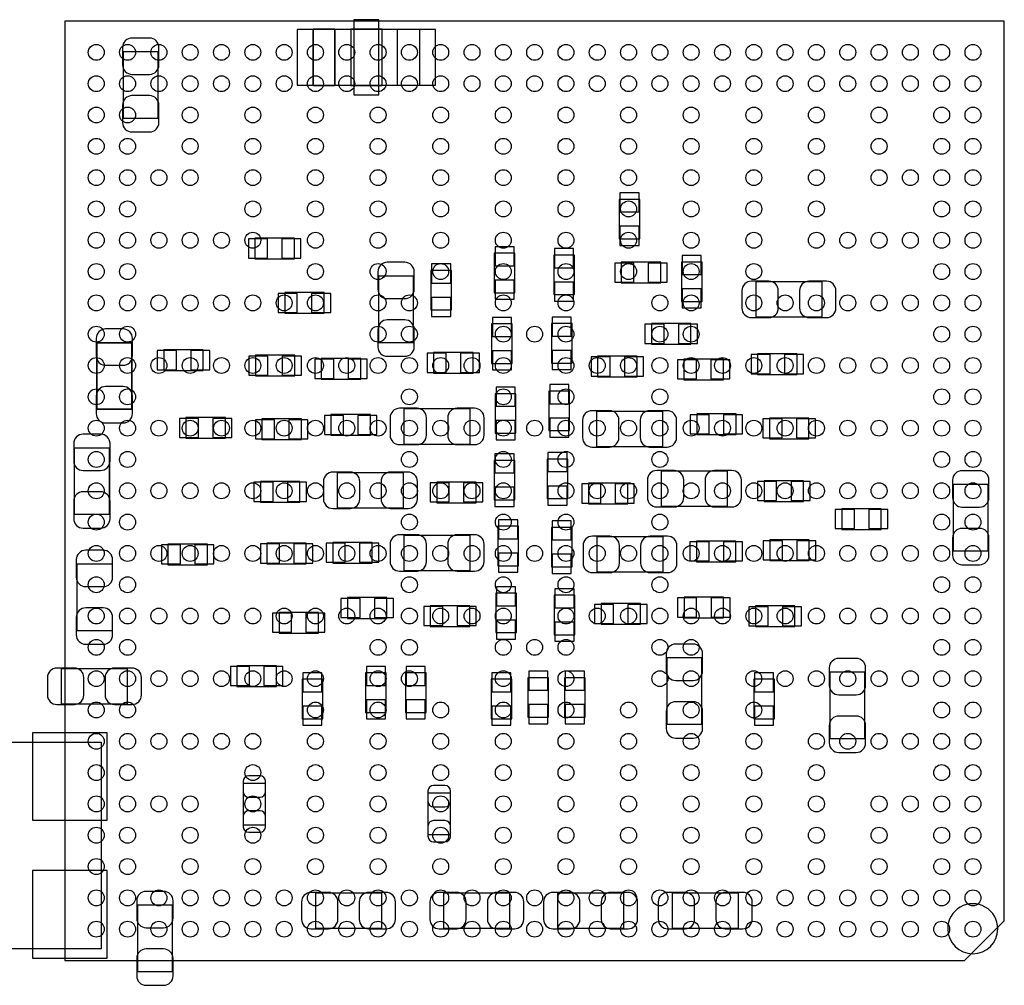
# Model space of a CAD drawing. Extents: x -11.4 to 75.8, y -7.3 to 45.
# Tile 6 of 12: x 20.1 to 35.8, y 6.4 to 21.8. Entities that reach past the tile are written whole.
import ezdxf

# ---------------------------------------------------------------- set-up
doc = ezdxf.new("R2010")
doc.units = 0
for name, color, linetype in [('ASSEMBLY_BOTTOM', 253, 'CONTINUOUS'), ('ASSEMBLY_TOP', 13, 'CONTINUOUS'), ('BOTTOM', 211, 'CONTINUOUS'), ('TOP', 3, 'CONTINUOUS')]:
    doc.layers.add(name, color=color, linetype=linetype)

msp = doc.modelspace()

# ---------------------------------------------------------------- linework, layer by layer
at = {"layer": 'ASSEMBLY_BOTTOM'}
for points in [[(24.8031, 21.67001), (26.50236, 21.67001), (26.50236, 20.77085), (24.8031, 20.77085), (24.8031, 21.67001)], [(22.329648, 21.307298), (21.769832, 21.307298), (21.769832, 20.247102), (22.329648, 20.247102), (22.329648, 21.307298)], [(30.02026, 18.32102), (30.02026, 18.95094), (29.69006, 18.95094), (29.69006, 18.32102), (30.02026, 18.32102)], [(23.873206, 18.001742), (24.503126, 18.001742), (24.503126, 18.331942), (23.873206, 18.331942), (23.873206, 18.001742)], [(28.026106, 17.460976), (28.026106, 18.090896), (27.695906, 18.090896), (27.695906, 17.460976), (28.026106, 17.460976)], [(28.974034, 17.430242), (28.974034, 18.060162), (28.643834, 18.060162), (28.643834, 17.430242), (28.974034, 17.430242)], [(29.72308, 17.61744), (30.353, 17.61744), (30.353, 17.94764), (29.72308, 17.94764), (29.72308, 17.61744)], [(31.013654, 17.321022), (31.013654, 17.950942), (30.683454, 17.950942), (30.683454, 17.321022), (31.013654, 17.321022)], [(27.0129, 17.18564), (27.0129, 17.81556), (26.6827, 17.81556), (26.6827, 17.18564), (27.0129, 17.18564)], [(25.846532, 16.665702), (26.406348, 16.665702), (26.406348, 17.725898), (25.846532, 17.725898), (25.846532, 16.665702)], [(31.870396, 17.63395), (31.870396, 17.074134), (32.930592, 17.074134), (32.930592, 17.63395), (31.870396, 17.63395)], [(24.97836, 17.4625), (24.34844, 17.4625), (24.34844, 17.1323), (24.97836, 17.1323), (24.97836, 17.4625)], [(27.653234, 16.962882), (27.653234, 16.332962), (27.983434, 16.332962), (27.983434, 16.962882), (27.653234, 16.962882)], [(28.608274, 16.967962), (28.608274, 16.338042), (28.938474, 16.338042), (28.938474, 16.967962), (28.608274, 16.967962)], [(30.205934, 16.63827), (30.835854, 16.63827), (30.835854, 16.96847), (30.205934, 16.96847), (30.205934, 16.63827)], [(23.04796, 16.5481), (22.41804, 16.5481), (22.41804, 16.2179), (23.04796, 16.2179), (23.04796, 16.5481)], [(23.880826, 16.13154), (24.510746, 16.13154), (24.510746, 16.46174), (23.880826, 16.46174), (23.880826, 16.13154)], [(24.93264, 16.08074), (25.56256, 16.08074), (25.56256, 16.41094), (24.93264, 16.41094), (24.93264, 16.08074)], [(27.356054, 16.505682), (26.726134, 16.505682), (26.726134, 16.175482), (27.356054, 16.175482), (27.356054, 16.505682)], [(29.345128, 16.117824), (29.975048, 16.117824), (29.975048, 16.448024), (29.345128, 16.448024), (29.345128, 16.117824)], [(31.354014, 16.401542), (30.724094, 16.401542), (30.724094, 16.071342), (31.354014, 16.071342), (31.354014, 16.401542)], [(31.900114, 16.155162), (32.530034, 16.155162), (32.530034, 16.485362), (31.900114, 16.485362), (31.900114, 16.155162)], [(28.897834, 15.258542), (28.897834, 15.888462), (28.567634, 15.888462), (28.567634, 15.258542), (28.897834, 15.258542)], [(28.041854, 15.217902), (28.041854, 15.847822), (27.711654, 15.847822), (27.711654, 15.217902), (28.041854, 15.217902)], [(27.312112, 15.044674), (27.312112, 15.60449), (26.251916, 15.60449), (26.251916, 15.044674), (27.312112, 15.044674)], [(29.325316, 15.56639), (29.325316, 15.006574), (30.385512, 15.006574), (30.385512, 15.56639), (29.325316, 15.56639)], [(23.400766, 15.467076), (22.770846, 15.467076), (22.770846, 15.136876), (23.400766, 15.136876), (23.400766, 15.467076)], [(24.61514, 15.445232), (23.98522, 15.445232), (23.98522, 15.115032), (24.61514, 15.115032), (24.61514, 15.445232)], [(25.087834, 15.184882), (25.717754, 15.184882), (25.717754, 15.515082), (25.087834, 15.515082), (25.087834, 15.184882)], [(31.557214, 15.525242), (30.927294, 15.525242), (30.927294, 15.195042), (31.557214, 15.195042), (31.557214, 15.525242)], [(32.090614, 15.129002), (32.720534, 15.129002), (32.720534, 15.459202), (32.090614, 15.459202), (32.090614, 15.129002)], [(27.69362, 14.7828), (27.69362, 14.15288), (28.02382, 14.15288), (28.02382, 14.7828), (27.69362, 14.7828)], [(28.539694, 14.803882), (28.539694, 14.173962), (28.869894, 14.173962), (28.869894, 14.803882), (28.539694, 14.803882)], [(25.187656, 14.58595), (25.187656, 14.026134), (26.247852, 14.026134), (26.247852, 14.58595), (25.187656, 14.58595)], [(31.420816, 14.051026), (31.420816, 14.610842), (30.36062, 14.610842), (30.36062, 14.051026), (31.420816, 14.051026)], [(24.59228, 14.445742), (23.96236, 14.445742), (23.96236, 14.115542), (24.59228, 14.115542), (24.59228, 14.445742)], [(27.406854, 14.438122), (26.776934, 14.438122), (26.776934, 14.107922), (27.406854, 14.107922), (27.406854, 14.438122)], [(29.197554, 14.090142), (29.827474, 14.090142), (29.827474, 14.420342), (29.197554, 14.420342), (29.197554, 14.090142)], [(32.004254, 14.128242), (32.634174, 14.128242), (32.634174, 14.458442), (32.004254, 14.458442), (32.004254, 14.128242)], [(35.024314, 13.338048), (35.58413, 13.338048), (35.58413, 14.398244), (35.024314, 14.398244), (35.024314, 13.338048)], [(33.245044, 13.681456), (33.874964, 13.681456), (33.874964, 14.011656), (33.245044, 14.011656), (33.245044, 13.681456)], [(27.752294, 13.732002), (27.752294, 13.102082), (28.082494, 13.102082), (28.082494, 13.732002), (27.752294, 13.732002)], [(28.608274, 13.714222), (28.608274, 13.084302), (28.938474, 13.084302), (28.938474, 13.714222), (28.608274, 13.714222)], [(27.312112, 13.025374), (27.312112, 13.58519), (26.251916, 13.58519), (26.251916, 13.025374), (27.312112, 13.025374)], [(29.332936, 13.56233), (29.332936, 13.002514), (30.393132, 13.002514), (30.393132, 13.56233), (29.332936, 13.56233)], [(23.113238, 13.44676), (22.483318, 13.44676), (22.483318, 13.11656), (23.113238, 13.11656), (23.113238, 13.44676)], [(24.69388, 13.462), (24.06396, 13.462), (24.06396, 13.1318), (24.69388, 13.1318), (24.69388, 13.462)], [(25.11552, 13.1445), (25.74544, 13.1445), (25.74544, 13.4747), (25.11552, 13.4747), (25.11552, 13.1445)], [(31.554674, 13.495782), (30.924754, 13.495782), (30.924754, 13.165582), (31.554674, 13.165582), (31.554674, 13.495782)], [(32.09544, 13.1826), (32.72536, 13.1826), (32.72536, 13.5128), (32.09544, 13.5128), (32.09544, 13.1826)], [(21.590508, 13.128498), (21.030692, 13.128498), (21.030692, 12.068302)], [(25.351994, 12.261342), (25.981914, 12.261342), (25.981914, 12.591542), (25.351994, 12.591542), (25.351994, 12.261342)], [(28.049474, 12.032742), (28.049474, 12.662662), (27.719274, 12.662662), (27.719274, 12.032742), (28.049474, 12.032742)], [(28.981654, 11.999722), (28.981654, 12.629642), (28.651454, 12.629642), (28.651454, 11.999722), (28.981654, 11.999722)], [(31.356554, 12.599162), (30.726634, 12.599162), (30.726634, 12.268962), (31.356554, 12.268962), (31.356554, 12.599162)], [(27.302714, 12.462002), (26.672794, 12.462002), (26.672794, 12.131802), (27.302714, 12.131802), (27.302714, 12.462002)], [(29.400754, 12.167362), (30.030674, 12.167362), (30.030674, 12.497562), (29.400754, 12.497562), (29.400754, 12.167362)], [(31.86684, 12.1285), (32.49676, 12.1285), (32.49676, 12.4587), (31.86684, 12.4587), (31.86684, 12.1285)], [(24.887682, 12.3571), (24.257762, 12.3571), (24.257762, 12.0269), (24.887682, 12.0269), (24.887682, 12.3571)], [(21.030692, 12.068302), (21.590508, 12.068302)], [(24.21636, 11.503914), (23.58644, 11.503914), (23.58644, 11.173714), (24.21636, 11.173714), (24.21636, 11.503914)], [(31.011368, 11.629898), (30.451552, 11.629898), (30.451552, 10.569702), (31.011368, 10.569702), (31.011368, 11.629898)], [(21.840698, 10.896092), (21.840698, 11.455908), (20.780502, 11.455908), (20.780502, 10.896092), (21.840698, 10.896092)], [(25.6413, 11.38936), (25.6413, 10.75944), (25.9715, 10.75944), (25.9715, 11.38936), (25.6413, 11.38936)], [(26.2763, 11.38936), (26.2763, 10.75944), (26.6065, 10.75944), (26.6065, 11.38936), (26.2763, 11.38936)], [(33.614868, 11.401298), (33.055052, 11.401298), (33.055052, 10.341102), (33.614868, 10.341102), (33.614868, 11.401298)], [(24.6253, 11.28776), (24.6253, 10.65784), (24.9555, 10.65784), (24.9555, 11.28776), (24.6253, 11.28776)], [(27.643074, 11.28776), (27.643074, 10.65784), (27.973274, 10.65784), (27.973274, 11.28776), (27.643074, 11.28776)], [(28.2321, 11.31316), (28.2321, 10.68324), (28.5623, 10.68324), (28.5623, 11.31316), (28.2321, 11.31316)], [(28.8163, 11.31316), (28.8163, 10.68324), (29.1465, 10.68324), (29.1465, 11.31316), (28.8163, 11.31316)], [(31.8389, 11.28776), (31.8389, 10.65784), (32.1691, 10.65784), (32.1691, 11.28776), (31.8389, 11.28776)], [(24.044402, 9.626854), (23.68423, 9.626854), (23.68423, 8.966962), (24.044402, 8.966962), (24.044402, 9.626854)], [(26.995882, 9.471914), (26.63571, 9.471914), (26.63571, 8.812022), (26.995882, 8.812022), (26.995882, 9.471914)], [(24.837898, 7.874508), (24.837898, 7.314692), (25.898094, 7.314692), (25.898094, 7.874508), (24.837898, 7.874508)], [(27.94635, 7.314692), (27.94635, 7.874508), (26.886154, 7.874508), (26.886154, 7.314692), (27.94635, 7.314692)], [(29.762704, 7.314692), (29.762704, 7.874508), (28.702508, 7.874508), (28.702508, 7.314692), (29.762704, 7.314692)], [(30.534102, 7.874508), (30.534102, 7.314692), (31.594298, 7.314692), (31.594298, 7.874508), (30.534102, 7.874508)], [(22.555708, 7.68223), (21.995892, 7.68223), (21.995892, 6.622034), (22.555708, 6.622034), (22.555708, 7.68223)]]:
    msp.add_lwpolyline(points, dxfattribs=at)
for points in [[(24.8031, 21.67001), (24.8031, 20.77085), (25.15108, 20.77085), (25.15108, 21.67001)], [(25.40254, 21.67001), (25.40254, 20.77085), (25.90292, 20.77085), (25.90292, 21.67001)], [(26.50236, 21.67001), (26.50236, 20.77085), (26.15184, 20.77085), (26.15184, 21.67001)], [(18.816828, 6.986016), (18.816828, 10.285984), (21.416772, 10.285984), (21.416772, 6.986016)]]:
    msp.add_lwpolyline(points, close=True, dxfattribs=at)
at = {"layer": 'ASSEMBLY_BOTTOM', "const_width": 0.024892}
for points in [[(21.908008, 16.661638), (21.348192, 16.661638), (21.348192, 15.601442), (21.908008, 15.601442), (21.908008, 16.661638)], [(21.54936, 14.981936), (20.989544, 14.981936), (20.989544, 13.92174), (21.54936, 13.92174), (21.54936, 14.981936)]]:
    msp.add_lwpolyline(points, dxfattribs=at)
at = {"layer": 'ASSEMBLY_TOP'}
msp.add_lwpolyline([(35.839908, 21.79828), (20.839684, 21.79828), (20.839684, 6.798056), (35.204908, 6.798056), (35.839908, 7.433056), (35.839908, 21.79828)], dxfattribs=at)
msp.add_lwpolyline([(35.73653, 7.30504, 1), (34.936446, 7.305024, 1)], format="xyb", close=True, dxfattribs=at)
at = {"layer": 'BOTTOM'}
for points in [[(25.4508, 21.81987), (25.4508, 20.62099), (25.85212, 20.62099), (25.85212, 21.81987)], [(24.54656, 21.66493), (24.54656, 20.77593), (25.15616, 20.77593), (25.15616, 21.66493)], [(26.14676, 21.66493), (26.14676, 20.77593), (26.75636, 20.77593), (26.75636, 21.66493)], [(29.70276, 18.750534), (30.00756, 18.750534), (30.00756, 19.055334), (29.70276, 19.055334)], [(29.70276, 18.216626), (30.00756, 18.216626), (30.00756, 18.521426), (29.70276, 18.521426)], [(23.768812, 18.319242), (23.768812, 18.014442), (24.073612, 18.014442), (24.073612, 18.319242)], [(24.30272, 18.319242), (24.30272, 18.014442), (24.60752, 18.014442), (24.60752, 18.319242)], [(27.708606, 17.89049), (28.013406, 17.89049), (28.013406, 18.19529), (27.708606, 18.19529)], [(28.656534, 17.859756), (28.961334, 17.859756), (28.961334, 18.164556), (28.656534, 18.164556)], [(29.618686, 17.93494), (29.618686, 17.63014), (29.923486, 17.63014), (29.923486, 17.93494)], [(30.152594, 17.93494), (30.152594, 17.63014), (30.457394, 17.63014), (30.457394, 17.93494)], [(30.696154, 17.750536), (31.000954, 17.750536), (31.000954, 18.055336), (30.696154, 18.055336)], [(26.6954, 17.615154), (27.0002, 17.615154), (27.0002, 17.919954), (26.6954, 17.919954)], [(27.708606, 17.356582), (28.013406, 17.356582), (28.013406, 17.661382), (27.708606, 17.661382)], [(28.656534, 17.325848), (28.961334, 17.325848), (28.961334, 17.630648), (28.656534, 17.630648)], [(30.696154, 17.216628), (31.000954, 17.216628), (31.000954, 17.521428), (30.696154, 17.521428)], [(24.548846, 17.145), (24.548846, 17.4498), (24.244046, 17.4498), (24.244046, 17.145)], [(25.082754, 17.145), (25.082754, 17.4498), (24.777954, 17.4498), (24.777954, 17.145)], [(26.6954, 17.081246), (27.0002, 17.081246), (27.0002, 17.386046), (26.6954, 17.386046)], [(27.970734, 17.067276), (27.665934, 17.067276), (27.665934, 16.762476), (27.970734, 16.762476)], [(28.925774, 17.072356), (28.620974, 17.072356), (28.620974, 16.767556), (28.925774, 16.767556)], [(30.10154, 16.95577), (30.10154, 16.65097), (30.40634, 16.65097), (30.40634, 16.95577)], [(30.635448, 16.95577), (30.635448, 16.65097), (30.940248, 16.65097), (30.940248, 16.95577)], [(22.618446, 16.2306), (22.618446, 16.5354), (22.313646, 16.5354), (22.313646, 16.2306)], [(23.152354, 16.2306), (23.152354, 16.5354), (22.847554, 16.5354), (22.847554, 16.2306)], [(27.970734, 16.533368), (27.665934, 16.533368), (27.665934, 16.228568), (27.970734, 16.228568)], [(28.925774, 16.538448), (28.620974, 16.538448), (28.620974, 16.233648), (28.925774, 16.233648)], [(23.776432, 16.44904), (23.776432, 16.14424), (24.081232, 16.14424), (24.081232, 16.44904)], [(24.31034, 16.44904), (24.31034, 16.14424), (24.61514, 16.14424), (24.61514, 16.44904)], [(24.828246, 16.39824), (24.828246, 16.09344), (25.133046, 16.09344), (25.133046, 16.39824)], [(25.362154, 16.39824), (25.362154, 16.09344), (25.666954, 16.09344), (25.666954, 16.39824)], [(26.92654, 16.188182), (26.92654, 16.492982), (26.62174, 16.492982), (26.62174, 16.188182)], [(27.460448, 16.188182), (27.460448, 16.492982), (27.155648, 16.492982), (27.155648, 16.188182)], [(29.240734, 16.435324), (29.240734, 16.130524), (29.545534, 16.130524), (29.545534, 16.435324)], [(29.774642, 16.435324), (29.774642, 16.130524), (30.079442, 16.130524), (30.079442, 16.435324)], [(30.9245, 16.084042), (30.9245, 16.388842), (30.6197, 16.388842), (30.6197, 16.084042)], [(31.458408, 16.084042), (31.458408, 16.388842), (31.153608, 16.388842), (31.153608, 16.084042)], [(31.79572, 16.472662), (31.79572, 16.167862), (32.10052, 16.167862), (32.10052, 16.472662)], [(32.329628, 16.472662), (32.329628, 16.167862), (32.634428, 16.167862), (32.634428, 16.472662)], [(27.724354, 15.647416), (28.029154, 15.647416), (28.029154, 15.952216), (27.724354, 15.952216)], [(28.580334, 15.688056), (28.885134, 15.688056), (28.885134, 15.992856), (28.580334, 15.992856)], [(22.971252, 15.149576), (22.971252, 15.454376), (22.666452, 15.454376), (22.666452, 15.149576)], [(23.50516, 15.149576), (23.50516, 15.454376), (23.20036, 15.454376), (23.20036, 15.149576)], [(24.185626, 15.127732), (24.185626, 15.432532), (23.880826, 15.432532), (23.880826, 15.127732)], [(24.719534, 15.127732), (24.719534, 15.432532), (24.414734, 15.432532), (24.414734, 15.127732)], [(24.98344, 15.502382), (24.98344, 15.197582), (25.28824, 15.197582), (25.28824, 15.502382)], [(25.517348, 15.502382), (25.517348, 15.197582), (25.822148, 15.197582), (25.822148, 15.502382)], [(27.724354, 15.113508), (28.029154, 15.113508), (28.029154, 15.418308), (27.724354, 15.418308)], [(28.580334, 15.154148), (28.885134, 15.154148), (28.885134, 15.458948), (28.580334, 15.458948)], [(31.1277, 15.207742), (31.1277, 15.512542), (30.8229, 15.512542), (30.8229, 15.207742)], [(31.661608, 15.207742), (31.661608, 15.512542), (31.356808, 15.512542), (31.356808, 15.207742)], [(31.98622, 15.446502), (31.98622, 15.141702), (32.29102, 15.141702), (32.29102, 15.446502)], [(32.520128, 15.446502), (32.520128, 15.141702), (32.824928, 15.141702), (32.824928, 15.446502)], [(28.01112, 14.887194), (27.70632, 14.887194), (27.70632, 14.582394), (28.01112, 14.582394)], [(28.857194, 14.908276), (28.552394, 14.908276), (28.552394, 14.603476), (28.857194, 14.603476)], [(24.162766, 14.128242), (24.162766, 14.433042), (23.857966, 14.433042), (23.857966, 14.128242)], [(24.696674, 14.128242), (24.696674, 14.433042), (24.391874, 14.433042), (24.391874, 14.128242)], [(26.97734, 14.120622), (26.97734, 14.425422), (26.67254, 14.425422), (26.67254, 14.120622)], [(27.511248, 14.120622), (27.511248, 14.425422), (27.206448, 14.425422), (27.206448, 14.120622)], [(28.01112, 14.353286), (27.70632, 14.353286), (27.70632, 14.048486), (28.01112, 14.048486)], [(28.857194, 14.374368), (28.552394, 14.374368), (28.552394, 14.069568), (28.857194, 14.069568)], [(29.09316, 14.407642), (29.09316, 14.102842), (29.39796, 14.102842), (29.39796, 14.407642)], [(29.627068, 14.407642), (29.627068, 14.102842), (29.931868, 14.102842), (29.931868, 14.407642)], [(31.89986, 14.445742), (31.89986, 14.140942), (32.20466, 14.140942), (32.20466, 14.445742)], [(32.433768, 14.445742), (32.433768, 14.140942), (32.738568, 14.140942), (32.738568, 14.445742)], [(33.14065, 13.998956), (33.14065, 13.694156), (33.44545, 13.694156), (33.44545, 13.998956)], [(33.674558, 13.998956), (33.674558, 13.694156), (33.979358, 13.694156), (33.979358, 13.998956)], [(28.069794, 13.836396), (27.764994, 13.836396), (27.764994, 13.531596), (28.069794, 13.531596)], [(28.925774, 13.818616), (28.620974, 13.818616), (28.620974, 13.513816), (28.925774, 13.513816)], [(22.683724, 13.12926), (22.683724, 13.43406), (22.378924, 13.43406), (22.378924, 13.12926)], [(23.217632, 13.12926), (23.217632, 13.43406), (22.912832, 13.43406), (22.912832, 13.12926)], [(24.264366, 13.1445), (24.264366, 13.4493), (23.959566, 13.4493), (23.959566, 13.1445)], [(24.798274, 13.1445), (24.798274, 13.4493), (24.493474, 13.4493), (24.493474, 13.1445)], [(25.011126, 13.462), (25.011126, 13.1572), (25.315926, 13.1572), (25.315926, 13.462)], [(25.545034, 13.462), (25.545034, 13.1572), (25.849834, 13.1572), (25.849834, 13.462)], [(31.12516, 13.178282), (31.12516, 13.483082), (30.82036, 13.483082), (30.82036, 13.178282)], [(31.659068, 13.178282), (31.659068, 13.483082), (31.354268, 13.483082), (31.354268, 13.178282)], [(31.991046, 13.5001), (31.991046, 13.1953), (32.295846, 13.1953), (32.295846, 13.5001)], [(32.524954, 13.5001), (32.524954, 13.1953), (32.829754, 13.1953), (32.829754, 13.5001)], [(28.069794, 13.302488), (27.764994, 13.302488), (27.764994, 12.997688), (28.069794, 12.997688)], [(28.925774, 13.284708), (28.620974, 13.284708), (28.620974, 12.979908), (28.925774, 12.979908)], [(27.731974, 12.462256), (28.036774, 12.462256), (28.036774, 12.767056), (27.731974, 12.767056)], [(25.2476, 12.578842), (25.2476, 12.274042), (25.5524, 12.274042), (25.5524, 12.578842)], [(25.781508, 12.578842), (25.781508, 12.274042), (26.086308, 12.274042), (26.086308, 12.578842)], [(28.664154, 12.429236), (28.968954, 12.429236), (28.968954, 12.734036), (28.664154, 12.734036)], [(30.92704, 12.281662), (30.92704, 12.586462), (30.62224, 12.586462), (30.62224, 12.281662)], [(31.460948, 12.281662), (31.460948, 12.586462), (31.156148, 12.586462), (31.156148, 12.281662)], [(26.8732, 12.144502), (26.8732, 12.449302), (26.5684, 12.449302), (26.5684, 12.144502)], [(27.407108, 12.144502), (27.407108, 12.449302), (27.102308, 12.449302), (27.102308, 12.144502)], [(29.29636, 12.484862), (29.29636, 12.180062), (29.60116, 12.180062), (29.60116, 12.484862)], [(29.830268, 12.484862), (29.830268, 12.180062), (30.135068, 12.180062), (30.135068, 12.484862)], [(31.762446, 12.446), (31.762446, 12.1412), (32.067246, 12.1412), (32.067246, 12.446)], [(32.296354, 12.446), (32.296354, 12.1412), (32.601154, 12.1412), (32.601154, 12.446)], [(24.458168, 12.0396), (24.458168, 12.3444), (24.153368, 12.3444), (24.153368, 12.0396)], [(24.992076, 12.0396), (24.992076, 12.3444), (24.687276, 12.3444), (24.687276, 12.0396)], [(27.731974, 11.928348), (28.036774, 11.928348), (28.036774, 12.233148), (27.731974, 12.233148)], [(28.664154, 11.895328), (28.968954, 11.895328), (28.968954, 12.200128), (28.664154, 12.200128)], [(23.786846, 11.186414), (23.786846, 11.491214), (23.482046, 11.491214), (23.482046, 11.186414)], [(24.320754, 11.186414), (24.320754, 11.491214), (24.015954, 11.491214), (24.015954, 11.186414)], [(25.9588, 11.493754), (25.654, 11.493754), (25.654, 11.188954), (25.9588, 11.188954)], [(26.5938, 11.493754), (26.289, 11.493754), (26.289, 11.188954), (26.5938, 11.188954)], [(24.9428, 11.392154), (24.638, 11.392154), (24.638, 11.087354), (24.9428, 11.087354)], [(27.960574, 11.392154), (27.655774, 11.392154), (27.655774, 11.087354), (27.960574, 11.087354)], [(28.5496, 11.417554), (28.2448, 11.417554), (28.2448, 11.112754), (28.5496, 11.112754)], [(29.1338, 11.417554), (28.829, 11.417554), (28.829, 11.112754), (29.1338, 11.112754)], [(32.1564, 11.392154), (31.8516, 11.392154), (31.8516, 11.087354), (32.1564, 11.087354)], [(24.9428, 10.858246), (24.638, 10.858246), (24.638, 10.553446), (24.9428, 10.553446)], [(25.9588, 10.959846), (25.654, 10.959846), (25.654, 10.655046), (25.9588, 10.655046)], [(26.5938, 10.959846), (26.289, 10.959846), (26.289, 10.655046), (26.5938, 10.655046)], [(27.960574, 10.858246), (27.655774, 10.858246), (27.655774, 10.553446), (27.960574, 10.553446)], [(28.5496, 10.883646), (28.2448, 10.883646), (28.2448, 10.578846), (28.5496, 10.578846)], [(29.1338, 10.883646), (28.829, 10.883646), (28.829, 10.578846), (29.1338, 10.578846)], [(32.1564, 10.858246), (31.8516, 10.858246), (31.8516, 10.553446), (32.1564, 10.553446)], [(20.32, 9.037574), (21.5138, 9.037574), (21.5138, 10.434574), (20.32, 10.434574)], [(20.32, 6.837426), (21.5138, 6.837426), (21.5138, 8.234426), (20.32, 8.234426)]]:
    msp.add_lwpolyline(points, close=True, dxfattribs=at)
for points in [[(21.759672, 21.377148), (21.759672, 21.09724, 0.414846), (21.909786, 20.947126), (22.189694, 20.947126, 0.414846), (22.339808, 21.09724), (22.339808, 21.377148, 0.414846), (22.189694, 21.527262), (21.909786, 21.527262, 0.414846)], [(22.339808, 20.177252), (22.339808, 20.45716, 0.414846), (22.189694, 20.607274), (21.909786, 20.607274, 0.414846), (21.759672, 20.45716), (21.759672, 20.177252, 0.414846), (21.909786, 20.027138), (22.189694, 20.027138, 0.414846)], [(25.836372, 17.795748), (25.836372, 17.51584, 0.414846), (25.986486, 17.365726), (26.266394, 17.365726, 0.414846), (26.416508, 17.51584), (26.416508, 17.795748, 0.414846), (26.266394, 17.945862), (25.986486, 17.945862, 0.414846)], [(31.800546, 17.063974), (32.080454, 17.063974, 0.414846), (32.230568, 17.214088), (32.230568, 17.493996, 0.414846), (32.080454, 17.64411), (31.800546, 17.64411, 0.414846), (31.650432, 17.493996), (31.650432, 17.214088, 0.414846)], [(33.000442, 17.64411), (32.720534, 17.64411, 0.414846), (32.57042, 17.493996), (32.57042, 17.214088, 0.414846), (32.720534, 17.063974), (33.000442, 17.063974, 0.414846), (33.150556, 17.214088), (33.150556, 17.493996, 0.414846)], [(26.416508, 16.595852), (26.416508, 16.87576, 0.414846), (26.266394, 17.025874), (25.986486, 17.025874, 0.414846), (25.836372, 16.87576), (25.836372, 16.595852, 0.414846), (25.986486, 16.445738), (26.266394, 16.445738, 0.414846)], [(21.338032, 16.731488), (21.338032, 16.45158, 0.414846), (21.488146, 16.301466), (21.768054, 16.301466, 0.414846), (21.918168, 16.45158), (21.918168, 16.731488, 0.414846), (21.768054, 16.881602), (21.488146, 16.881602, 0.414846)], [(21.918168, 15.531592), (21.918168, 15.8115, 0.414846), (21.768054, 15.961614), (21.488146, 15.961614, 0.414846), (21.338032, 15.8115), (21.338032, 15.531592, 0.414846), (21.488146, 15.381478), (21.768054, 15.381478, 0.414846)], [(26.182066, 15.034514), (26.461974, 15.034514, 0.414846), (26.612088, 15.184628), (26.612088, 15.464536, 0.414846), (26.461974, 15.61465), (26.182066, 15.61465, 0.414846), (26.031952, 15.464536), (26.031952, 15.184628, 0.414846)], [(27.381962, 15.61465), (27.102054, 15.61465, 0.414846), (26.95194, 15.464536), (26.95194, 15.184628, 0.414846), (27.102054, 15.034514), (27.381962, 15.034514, 0.414846), (27.532076, 15.184628), (27.532076, 15.464536, 0.414846)], [(29.255466, 14.996414), (29.535374, 14.996414, 0.414846), (29.685488, 15.146528), (29.685488, 15.426436, 0.414846), (29.535374, 15.57655), (29.255466, 15.57655, 0.414846), (29.105352, 15.426436), (29.105352, 15.146528, 0.414846)], [(30.455362, 15.57655), (30.175454, 15.57655, 0.414846), (30.02534, 15.426436), (30.02534, 15.146528, 0.414846), (30.175454, 14.996414), (30.455362, 14.996414, 0.414846), (30.605476, 15.146528), (30.605476, 15.426436, 0.414846)], [(20.979384, 15.051786), (20.979384, 14.771878, 0.414846), (21.129498, 14.621764), (21.409406, 14.621764, 0.414846), (21.55952, 14.771878), (21.55952, 15.051786, 0.414846), (21.409406, 15.2019), (21.129498, 15.2019, 0.414846)], [(25.117806, 14.015974), (25.397714, 14.015974, 0.414846), (25.547828, 14.166088), (25.547828, 14.445996, 0.414846), (25.397714, 14.59611), (25.117806, 14.59611, 0.414846), (24.967692, 14.445996), (24.967692, 14.166088, 0.414846)], [(26.317702, 14.59611), (26.037794, 14.59611, 0.414846), (25.88768, 14.445996), (25.88768, 14.166088, 0.414846), (26.037794, 14.015974), (26.317702, 14.015974, 0.414846), (26.467816, 14.166088), (26.467816, 14.445996, 0.414846)], [(30.29077, 14.040866), (30.570678, 14.040866, 0.414846), (30.720792, 14.19098), (30.720792, 14.470888, 0.414846), (30.570678, 14.621002), (30.29077, 14.621002, 0.414846), (30.140656, 14.470888), (30.140656, 14.19098, 0.414846)], [(31.490666, 14.621002), (31.210758, 14.621002, 0.414846), (31.060644, 14.470888), (31.060644, 14.19098, 0.414846), (31.210758, 14.040866), (31.490666, 14.040866, 0.414846), (31.64078, 14.19098), (31.64078, 14.470888, 0.414846)], [(35.014154, 14.468094), (35.014154, 14.188186, 0.414846), (35.164268, 14.038072), (35.444176, 14.038072, 0.414846), (35.59429, 14.188186), (35.59429, 14.468094, 0.414846), (35.444176, 14.618208), (35.164268, 14.618208, 0.414846)], [(21.55952, 13.85189), (21.55952, 14.131798, 0.414846), (21.409406, 14.281912), (21.129498, 14.281912, 0.414846), (20.979384, 14.131798), (20.979384, 13.85189, 0.414846), (21.129498, 13.701776), (21.409406, 13.701776, 0.414846)], [(35.59429, 13.268198), (35.59429, 13.548106, 0.414846), (35.444176, 13.69822), (35.164268, 13.69822, 0.414846), (35.014154, 13.548106), (35.014154, 13.268198, 0.414846), (35.164268, 13.118084), (35.444176, 13.118084, 0.414846)], [(26.182066, 13.015214), (26.461974, 13.015214, 0.414846), (26.612088, 13.165328), (26.612088, 13.445236, 0.414846), (26.461974, 13.59535), (26.182066, 13.59535, 0.414846), (26.031952, 13.445236), (26.031952, 13.165328, 0.414846)], [(27.381962, 13.59535), (27.102054, 13.59535, 0.414846), (26.95194, 13.445236), (26.95194, 13.165328, 0.414846), (27.102054, 13.015214), (27.381962, 13.015214, 0.414846), (27.532076, 13.165328), (27.532076, 13.445236, 0.414846)], [(29.263086, 12.992354), (29.542994, 12.992354, 0.414846), (29.693108, 13.142468), (29.693108, 13.422376, 0.414846), (29.542994, 13.57249), (29.263086, 13.57249, 0.414846), (29.112972, 13.422376), (29.112972, 13.142468, 0.414846)], [(30.462982, 13.57249), (30.183074, 13.57249, 0.414846), (30.03296, 13.422376), (30.03296, 13.142468, 0.414846), (30.183074, 12.992354), (30.462982, 12.992354, 0.414846), (30.613096, 13.142468), (30.613096, 13.422376, 0.414846)], [(21.020532, 13.198348), (21.020532, 12.91844, 0.414846), (21.170646, 12.768326), (21.450554, 12.768326, 0.414846), (21.600668, 12.91844), (21.600668, 13.198348, 0.414846), (21.450554, 13.348462), (21.170646, 13.348462, 0.414846)], [(21.600668, 11.998452), (21.600668, 12.27836, 0.414846), (21.450554, 12.428474), (21.170646, 12.428474, 0.414846), (21.020532, 12.27836), (21.020532, 11.998452, 0.414846), (21.170646, 11.848338), (21.450554, 11.848338, 0.414846)], [(30.441392, 11.699748), (30.441392, 11.41984, 0.414846), (30.591506, 11.269726), (30.871414, 11.269726, 0.414846), (31.021528, 11.41984), (31.021528, 11.699748, 0.414846), (30.871414, 11.849862), (30.591506, 11.849862, 0.414846)], [(33.044892, 11.471148), (33.044892, 11.19124, 0.414846), (33.195006, 11.041126), (33.474914, 11.041126, 0.414846), (33.625028, 11.19124), (33.625028, 11.471148, 0.414846), (33.474914, 11.621262), (33.195006, 11.621262, 0.414846)], [(20.710652, 10.885932), (20.99056, 10.885932, 0.414846), (21.140674, 11.036046), (21.140674, 11.315954, 0.414846), (20.99056, 11.466068), (20.710652, 11.466068, 0.414846), (20.560538, 11.315954), (20.560538, 11.036046, 0.414846)], [(21.910548, 11.466068), (21.63064, 11.466068, 0.414846), (21.480526, 11.315954), (21.480526, 11.036046, 0.414846), (21.63064, 10.885932), (21.910548, 10.885932, 0.414846), (22.060662, 11.036046), (22.060662, 11.315954, 0.414846)], [(31.021528, 10.499852), (31.021528, 10.77976, 0.414846), (30.871414, 10.929874), (30.591506, 10.929874, 0.414846), (30.441392, 10.77976), (30.441392, 10.499852, 0.414846), (30.591506, 10.349738), (30.871414, 10.349738, 0.414846)], [(33.625028, 10.271252), (33.625028, 10.55116, 0.414846), (33.474914, 10.701274), (33.195006, 10.701274, 0.414846), (33.044892, 10.55116), (33.044892, 10.271252, 0.414846), (33.195006, 10.121138), (33.474914, 10.121138, 0.414846)], [(23.68423, 9.656826), (23.68423, 9.496806, 0.413587), (23.7744, 9.40689), (23.954232, 9.40689, 0.413587), (24.044402, 9.496806), (24.044402, 9.656826, 0.413587), (23.954232, 9.746742), (23.7744, 9.746742, 0.413587)], [(26.63571, 9.501886), (26.63571, 9.341866, 0.413587), (26.72588, 9.25195), (26.905712, 9.25195, 0.413587), (26.995882, 9.341866), (26.995882, 9.501886, 0.413587), (26.905712, 9.591802), (26.72588, 9.591802, 0.413587)], [(24.044402, 8.93699), (24.044402, 9.09701, 0.413587), (23.954232, 9.186926), (23.7744, 9.186926, 0.413587), (23.68423, 9.09701), (23.68423, 8.93699, 0.413587), (23.7744, 8.847074), (23.954232, 8.847074, 0.413587)], [(26.995882, 8.78205), (26.995882, 8.94207, 0.413587), (26.905712, 9.031986), (26.72588, 9.031986, 0.413587), (26.63571, 8.94207), (26.63571, 8.78205, 0.413587), (26.72588, 8.692134), (26.905712, 8.692134, 0.413587)], [(21.985732, 7.75208), (21.985732, 7.472172, 0.414846), (22.135846, 7.322058), (22.415754, 7.322058, 0.414846), (22.565868, 7.472172), (22.565868, 7.75208, 0.414846), (22.415754, 7.902194), (22.135846, 7.902194, 0.414846)], [(24.768048, 7.304532), (25.047956, 7.304532, 0.414846), (25.19807, 7.454646), (25.19807, 7.734554, 0.414846), (25.047956, 7.884668), (24.768048, 7.884668, 0.414846), (24.617934, 7.734554), (24.617934, 7.454646, 0.414846)], [(25.967944, 7.884668), (25.688036, 7.884668, 0.414846), (25.537922, 7.734554), (25.537922, 7.454646, 0.414846), (25.688036, 7.304532), (25.967944, 7.304532, 0.414846), (26.118058, 7.454646), (26.118058, 7.734554, 0.414846)], [(26.816304, 7.304532), (27.096212, 7.304532, 0.414846), (27.246326, 7.454646), (27.246326, 7.734554, 0.414846), (27.096212, 7.884668), (26.816304, 7.884668, 0.414846), (26.66619, 7.734554), (26.66619, 7.454646, 0.414846)], [(28.0162, 7.884668), (27.736292, 7.884668, 0.414846), (27.586178, 7.734554), (27.586178, 7.454646, 0.414846), (27.736292, 7.304532), (28.0162, 7.304532, 0.414846), (28.166314, 7.454646), (28.166314, 7.734554, 0.414846)], [(28.632658, 7.304532), (28.912566, 7.304532, 0.414846), (29.06268, 7.454646), (29.06268, 7.734554, 0.414846), (28.912566, 7.884668), (28.632658, 7.884668, 0.414846), (28.482544, 7.734554), (28.482544, 7.454646, 0.414846)], [(29.832554, 7.884668), (29.552646, 7.884668, 0.414846), (29.402532, 7.734554), (29.402532, 7.454646, 0.414846), (29.552646, 7.304532), (29.832554, 7.304532, 0.414846), (29.982668, 7.454646), (29.982668, 7.734554, 0.414846)], [(30.464252, 7.304532), (30.74416, 7.304532, 0.414846), (30.894274, 7.454646), (30.894274, 7.734554, 0.414846), (30.74416, 7.884668), (30.464252, 7.884668, 0.414846), (30.314138, 7.734554), (30.314138, 7.454646, 0.414846)], [(31.664148, 7.884668), (31.38424, 7.884668, 0.414846), (31.234126, 7.734554), (31.234126, 7.454646, 0.414846), (31.38424, 7.304532), (31.664148, 7.304532, 0.414846), (31.814262, 7.454646), (31.814262, 7.734554, 0.414846)], [(22.565868, 6.552184), (22.565868, 6.832092, 0.414846), (22.415754, 6.982206), (22.135846, 6.982206, 0.414846), (21.985732, 6.832092), (21.985732, 6.552184, 0.414846), (22.135846, 6.40207), (22.415754, 6.40207, 0.414846)]]:
    msp.add_lwpolyline(points, format="xyb", close=True, dxfattribs=at)
at = {"layer": 'TOP'}
for centre in [(21.33981, 21.298154), (21.839682, 21.298154), (22.339808, 21.298154), (22.83968, 21.298154), (23.339806, 21.298154), (23.839678, 21.298154), (24.339804, 21.298154), (24.839676, 21.298154), (25.339802, 21.298154), (25.839674, 21.298154), (26.3398, 21.298154), (26.839672, 21.298154), (27.339798, 21.298154), (27.83967, 21.298154), (28.339796, 21.298154), (28.839922, 21.298154), (29.339794, 21.298154), (29.83992, 21.298154), (30.339792, 21.298154), (30.839918, 21.298154), (31.33979, 21.298154), (31.839916, 21.298154), (32.339788, 21.298154), (32.839914, 21.298154), (33.339786, 21.298154), (33.839912, 21.298154), (34.339784, 21.298154), (34.83991, 21.298154), (35.339782, 21.298154), (21.33981, 20.798282), (21.839682, 20.798282), (22.339808, 20.798282), (22.83968, 20.798282), (23.339806, 20.798282), (23.839678, 20.798282), (24.339804, 20.798282), (24.839676, 20.798282), (25.339802, 20.798282), (25.839674, 20.798282), (26.3398, 20.798282), (26.839672, 20.798282), (27.339798, 20.798282), (27.83967, 20.798282), (28.339796, 20.798282), (28.839922, 20.798282), (29.339794, 20.798282), (29.83992, 20.798282), (30.339792, 20.798282), (30.839918, 20.798282), (31.33979, 20.798282), (31.839916, 20.798282), (32.339788, 20.798282), (32.839914, 20.798282), (33.339786, 20.798282), (33.839912, 20.798282), (34.339784, 20.798282), (34.83991, 20.798282), (35.339782, 20.798282), (21.33981, 20.298156), (21.839682, 20.298156), (22.83968, 20.298156), (23.839678, 20.298156), (24.839676, 20.298156), (25.839674, 20.298156), (26.839672, 20.298156), (27.83967, 20.298156), (28.839922, 20.298156), (29.83992, 20.298156), (30.839918, 20.298156), (31.839916, 20.298156), (32.839914, 20.298156), (33.839912, 20.298156), (34.83991, 20.298156), (35.339782, 20.298156), (21.33981, 19.798284), (21.839682, 19.798284), (22.83968, 19.798284), (23.839678, 19.798284), (24.839676, 19.798284), (25.839674, 19.798284), (26.839672, 19.798284), (27.83967, 19.798284), (28.839922, 19.798284), (29.83992, 19.798284), (30.839918, 19.798284), (31.839916, 19.798284), (32.839914, 19.798284), (33.839912, 19.798284), (34.83991, 19.798284), (35.339782, 19.798284), (21.33981, 19.298158), (21.839682, 19.298158), (22.339808, 19.298158), (22.83968, 19.298158), (23.839678, 19.298158), (24.839676, 19.298158), (25.839674, 19.298158), (26.839672, 19.298158), (27.83967, 19.298158), (28.839922, 19.298158), (29.83992, 19.298158), (30.839918, 19.298158), (31.839916, 19.298158), (32.839914, 19.298158), (33.839912, 19.298158), (34.339784, 19.298158), (34.83991, 19.298158), (35.339782, 19.298158), (21.33981, 18.798286), (21.839682, 18.798286), (23.839678, 18.798286), (24.839676, 18.798286), (25.839674, 18.798286), (26.839672, 18.798286), (27.83967, 18.798286), (28.839922, 18.798286), (29.83992, 18.798286), (30.839918, 18.798286), (31.839916, 18.798286), (32.839914, 18.798286), (34.83991, 18.798286), (35.339782, 18.798286), (21.33981, 18.29816), (21.839682, 18.29816), (22.339808, 18.29816), (22.83968, 18.29816), (23.339806, 18.29816), (23.839678, 18.29816), (24.839676, 18.29816), (25.839674, 18.29816), (26.839672, 18.29816), (27.83967, 18.29816), (28.839922, 18.29816), (29.83992, 18.29816), (30.839918, 18.29816), (31.839916, 18.29816), (32.839914, 18.29816), (33.339786, 18.29816), (33.839912, 18.29816), (34.339784, 18.29816), (34.83991, 18.29816), (35.339782, 18.29816), (21.33981, 17.798288), (21.839682, 17.798288), (24.839676, 17.798288), (25.839674, 17.798288), (26.839672, 17.798288), (27.83967, 17.798288), (28.839922, 17.798288), (29.83992, 17.798288), (30.839918, 17.798288), (31.839916, 17.798288), (34.83991, 17.798288), (35.339782, 17.798288), (21.33981, 17.298162), (21.839682, 17.298162), (22.339808, 17.298162), (22.83968, 17.298162), (23.339806, 17.298162), (23.839678, 17.298162), (24.339804, 17.298162), (24.839676, 17.298162), (25.839674, 17.298162), (26.3398, 17.298162), (27.83967, 17.298162), (28.839922, 17.298162), (30.339792, 17.298162), (30.839918, 17.298162), (31.839916, 17.298162), (32.339788, 17.298162), (32.839914, 17.298162), (33.339786, 17.298162), (33.839912, 17.298162), (34.339784, 17.298162), (34.83991, 17.298162), (35.339782, 17.298162), (21.33981, 16.79829), (21.839682, 16.79829), (25.839674, 16.79829), (26.3398, 16.79829), (27.83967, 16.79829), (28.339796, 16.79829), (28.839922, 16.79829), (30.339792, 16.79829), (30.839918, 16.79829), (34.83991, 16.79829), (35.339782, 16.79829), (21.33981, 16.298164), (21.839682, 16.298164), (22.339808, 16.298164), (22.83968, 16.298164), (23.339806, 16.298164), (23.839678, 16.298164), (24.339804, 16.298164), (24.839676, 16.298164), (25.339802, 16.298164), (25.839674, 16.298164), (26.3398, 16.298164), (26.839672, 16.298164), (27.339798, 16.298164), (27.83967, 16.298164), (28.839922, 16.298164), (29.339794, 16.298164), (29.83992, 16.298164), (30.339792, 16.298164), (30.839918, 16.298164), (31.33979, 16.298164), (31.839916, 16.298164), (32.339788, 16.298164), (32.839914, 16.298164), (33.339786, 16.298164), (33.839912, 16.298164), (34.339784, 16.298164), (34.83991, 16.298164), (35.339782, 16.298164), (21.33981, 15.798292), (21.839682, 15.798292), (26.3398, 15.798292), (27.83967, 15.798292), (28.839922, 15.798292), (30.339792, 15.798292), (34.83991, 15.798292), (35.339782, 15.798292), (21.33981, 15.298166), (21.839682, 15.298166), (22.339808, 15.298166), (22.83968, 15.298166), (23.339806, 15.298166), (23.839678, 15.298166), (24.339804, 15.298166), (24.839676, 15.298166), (25.339802, 15.298166), (25.839674, 15.298166), (26.3398, 15.298166), (26.839672, 15.298166), (27.339798, 15.298166), (27.83967, 15.298166), (28.339796, 15.298166), (28.839922, 15.298166), (29.339794, 15.298166), (29.83992, 15.298166), (30.339792, 15.298166), (30.839918, 15.298166), (31.33979, 15.298166), (31.839916, 15.298166), (32.339788, 15.298166), (32.839914, 15.298166), (33.339786, 15.298166), (33.839912, 15.298166), (34.339784, 15.298166), (34.83991, 15.298166), (35.339782, 15.298166), (21.33981, 14.798294), (21.839682, 14.798294), (26.3398, 14.798294), (27.83967, 14.798294), (28.839922, 14.798294), (30.339792, 14.798294), (34.83991, 14.798294), (35.339782, 14.798294), (21.33981, 14.298168), (21.839682, 14.298168), (22.339808, 14.298168), (22.83968, 14.298168), (23.339806, 14.298168), (23.839678, 14.298168), (24.339804, 14.298168), (24.839676, 14.298168), (25.339802, 14.298168), (25.839674, 14.298168), (26.3398, 14.298168), (26.839672, 14.298168), (27.339798, 14.298168), (27.83967, 14.298168), (28.839922, 14.298168), (29.339794, 14.298168), (29.83992, 14.298168), (30.339792, 14.298168), (30.839918, 14.298168), (31.33979, 14.298168), (31.839916, 14.298168), (32.339788, 14.298168), (32.839914, 14.298168), (33.339786, 14.298168), (33.839912, 14.298168), (34.339784, 14.298168), (34.83991, 14.298168), (35.339782, 14.298168), (21.33981, 13.798042), (21.839682, 13.798042), (26.3398, 13.798042), (27.83967, 13.798042), (28.839922, 13.798042), (30.339792, 13.798042), (34.83991, 13.798042), (35.339782, 13.798042), (21.33981, 13.29817), (21.839682, 13.29817), (22.339808, 13.29817), (22.83968, 13.29817), (23.339806, 13.29817), (23.839678, 13.29817), (24.339804, 13.29817), (24.839676, 13.29817), (25.339802, 13.29817), (25.839674, 13.29817), (26.3398, 13.29817), (26.839672, 13.29817), (27.339798, 13.29817), (27.83967, 13.29817), (28.339796, 13.29817), (28.839922, 13.29817), (29.339794, 13.29817), (29.83992, 13.29817), (30.339792, 13.29817), (30.839918, 13.29817), (31.33979, 13.29817), (31.839916, 13.29817), (32.339788, 13.29817), (32.839914, 13.29817), (33.339786, 13.29817), (33.839912, 13.29817), (34.339784, 13.29817), (34.83991, 13.29817), (35.339782, 13.29817), (21.33981, 12.798044), (21.839682, 12.798044), (26.3398, 12.798044), (27.83967, 12.798044), (28.839922, 12.798044), (30.339792, 12.798044), (34.83991, 12.798044), (35.339782, 12.798044), (21.33981, 12.298172), (21.839682, 12.298172), (22.339808, 12.298172), (22.83968, 12.298172), (23.339806, 12.298172), (23.839678, 12.298172), (24.339804, 12.298172), (24.839676, 12.298172), (25.339802, 12.298172), (25.839674, 12.298172), (26.3398, 12.298172), (26.839672, 12.298172), (27.339798, 12.298172), (27.83967, 12.298172), (28.839922, 12.298172), (29.339794, 12.298172), (29.83992, 12.298172), (30.339792, 12.298172), (30.839918, 12.298172), (31.33979, 12.298172), (31.839916, 12.298172), (32.339788, 12.298172), (32.839914, 12.298172), (33.339786, 12.298172), (33.839912, 12.298172), (34.339784, 12.298172), (34.83991, 12.298172), (35.339782, 12.298172), (21.33981, 11.798046), (21.839682, 11.798046), (25.839674, 11.798046), (26.3398, 11.798046), (27.83967, 11.798046), (28.339796, 11.798046), (28.839922, 11.798046), (30.339792, 11.798046), (30.839918, 11.798046), (34.83991, 11.798046), (35.339782, 11.798046), (21.33981, 11.298174), (21.839682, 11.298174), (22.339808, 11.298174), (22.83968, 11.298174), (23.339806, 11.298174), (23.839678, 11.298174), (24.339804, 11.298174), (24.839676, 11.298174), (25.839674, 11.298174), (26.3398, 11.298174), (27.83967, 11.298174), (28.839922, 11.298174), (30.339792, 11.298174), (30.839918, 11.298174), (31.839916, 11.298174), (32.339788, 11.298174), (32.839914, 11.298174), (33.339786, 11.298174), (33.839912, 11.298174), (34.339784, 11.298174), (34.83991, 11.298174), (35.339782, 11.298174), (21.33981, 10.798048), (21.839682, 10.798048), (24.839676, 10.798048), (25.839674, 10.798048), (26.839672, 10.798048), (27.83967, 10.798048), (28.839922, 10.798048), (29.83992, 10.798048), (30.839918, 10.798048), (31.839916, 10.798048), (34.83991, 10.798048), (35.339782, 10.798048), (21.33981, 10.298176), (21.839682, 10.298176), (22.339808, 10.298176), (22.83968, 10.298176), (23.339806, 10.298176), (23.839678, 10.298176), (24.839676, 10.298176), (25.839674, 10.298176), (26.839672, 10.298176), (27.83967, 10.298176), (28.839922, 10.298176), (29.83992, 10.298176), (30.839918, 10.298176), (31.839916, 10.298176), (32.839914, 10.298176), (33.339786, 10.298176), (33.839912, 10.298176), (34.339784, 10.298176), (34.83991, 10.298176), (35.339782, 10.298176), (21.33981, 9.79805), (21.839682, 9.79805), (23.839678, 9.79805), (24.839676, 9.79805), (25.839674, 9.79805), (26.839672, 9.79805), (27.83967, 9.79805), (28.839922, 9.79805), (29.83992, 9.79805), (30.839918, 9.79805), (31.839916, 9.79805), (32.839914, 9.79805), (34.83991, 9.79805), (35.339782, 9.79805), (21.33981, 9.298178), (21.839682, 9.298178), (22.339808, 9.298178), (22.83968, 9.298178), (23.839678, 9.298178), (24.839676, 9.298178), (25.839674, 9.298178), (26.839672, 9.298178), (27.83967, 9.298178), (28.839922, 9.298178), (29.83992, 9.298178), (30.839918, 9.298178), (31.839916, 9.298178), (32.839914, 9.298178), (33.839912, 9.298178), (34.339784, 9.298178), (34.83991, 9.298178), (35.339782, 9.298178), (21.33981, 8.798052), (21.839682, 8.798052), (22.83968, 8.798052), (23.839678, 8.798052), (24.839676, 8.798052), (25.839674, 8.798052), (26.839672, 8.798052), (27.83967, 8.798052), (28.839922, 8.798052), (29.83992, 8.798052), (30.839918, 8.798052), (31.839916, 8.798052), (32.839914, 8.798052), (33.839912, 8.798052), (34.83991, 8.798052), (35.339782, 8.798052), (21.33981, 8.29818), (21.839682, 8.29818), (22.83968, 8.29818), (23.839678, 8.29818), (24.839676, 8.29818), (25.839674, 8.29818), (26.839672, 8.29818), (27.83967, 8.29818), (28.839922, 8.29818), (29.83992, 8.29818), (30.839918, 8.29818), (31.839916, 8.29818), (32.839914, 8.29818), (33.839912, 8.29818), (34.83991, 8.29818), (35.339782, 8.29818), (21.33981, 7.798054), (21.839682, 7.798054), (22.339808, 7.798054), (22.83968, 7.798054), (23.339806, 7.798054), (23.839678, 7.798054), (24.339804, 7.798054), (24.839676, 7.798054), (25.339802, 7.798054), (25.839674, 7.798054), (26.3398, 7.798054), (26.839672, 7.798054), (27.339798, 7.798054), (27.83967, 7.798054), (28.339796, 7.798054), (28.839922, 7.798054), (29.339794, 7.798054), (29.83992, 7.798054), (30.339792, 7.798054), (30.839918, 7.798054), (31.33979, 7.798054), (31.839916, 7.798054), (32.339788, 7.798054), (32.839914, 7.798054), (33.339786, 7.798054), (33.839912, 7.798054), (34.339784, 7.798054), (34.83991, 7.798054), (35.339782, 7.798054), (21.33981, 7.298182), (21.839682, 7.298182), (22.339808, 7.298182), (22.83968, 7.298182), (23.339806, 7.298182), (23.839678, 7.298182), (24.339804, 7.298182), (24.839676, 7.298182), (25.339802, 7.298182), (25.839674, 7.298182), (26.3398, 7.298182), (26.839672, 7.298182), (27.339798, 7.298182), (27.83967, 7.298182), (28.339796, 7.298182), (28.839922, 7.298182), (29.339794, 7.298182), (29.83992, 7.298182), (30.339792, 7.298182), (30.839918, 7.298182), (31.33979, 7.298182), (31.839916, 7.298182), (32.339788, 7.298182), (32.839914, 7.298182), (33.339786, 7.298182), (33.839912, 7.298182), (34.339784, 7.298182), (34.83991, 7.298182), (35.339782, 7.298182)]:
    msp.add_circle(centre, 0.127, dxfattribs=at)

doc.saveas('drawing.dxf')
